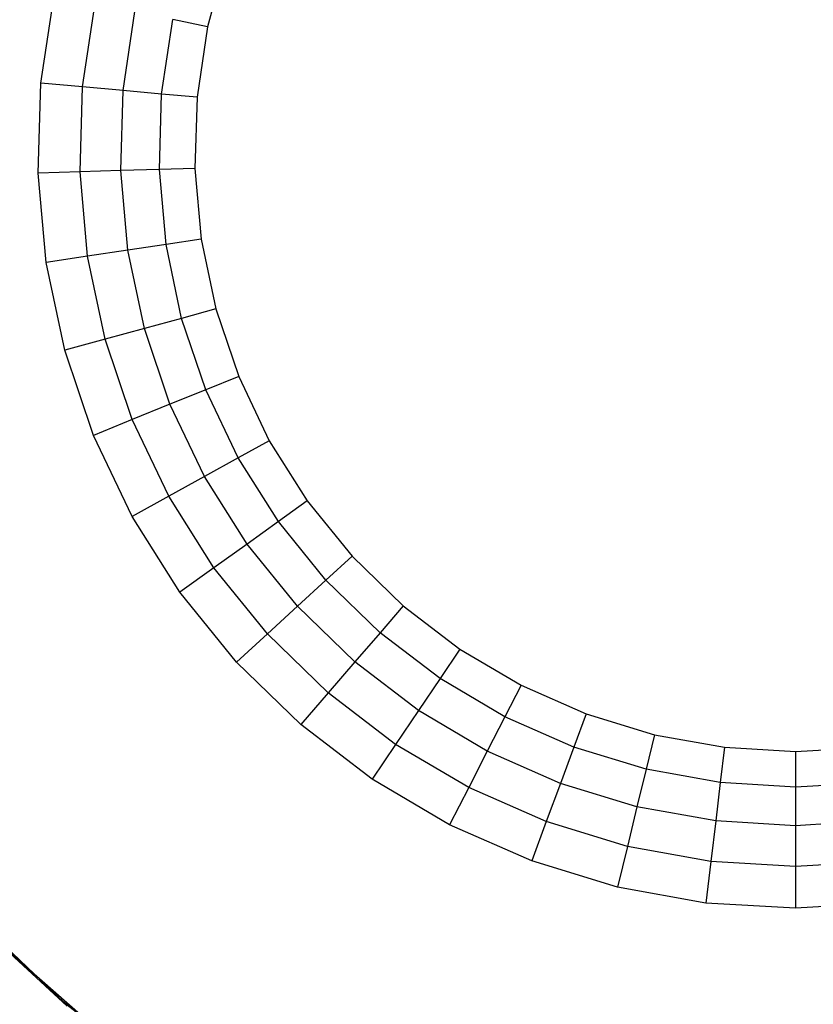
# Model space of a CAD drawing. Extents: x 0.02 to 3.4, y -1.69 to 1.69.
# Tile 3 of 11: x 1.13 to 1.72, y -0.64 to 0.1. Entities that reach past the tile are written whole.
import ezdxf

# ---------------------------------------------------------------- set-up
doc = ezdxf.new("R2010")
doc.units = 0
doc.header["$MEASUREMENT"] = 0
doc.layers.get('0').update_dxf_attribs({"color": 13, "linetype": 'CONTINUOUS'})

# ---------------------------------------------------------------- blocks, each defined once
blk = doc.blocks.new('Z_O_ENIE_PARANA_PM_STL')
at = {"color": 0}
for p, q in [((1.28093, 0.145, 3.38502), (1.2668, 0.09326, 3.38502)), ((1.28093, 0.145, 3.38502), (1.2668, 0.09326, 3.38502)), ((1.14123, 0.05069, 3.42439), (1.15122, 0.11759, 3.42439)), ((1.14123, 0.05069, 3.42439), (1.15122, 0.11759, 3.42439)), ((1.17264, 0.04789, 3.42185), (1.18207, 0.11109, 3.42185)), ((1.17264, 0.04789, 3.42185), (1.18207, 0.11109, 3.42185)), ((1.20324, 0.04516, 3.41429), (1.21213, 0.10476, 3.41429)), ((1.20324, 0.04516, 3.41429), (1.21213, 0.10476, 3.41429)), ((1.23223, 0.04258, 3.40191), (1.24062, 0.09877, 3.40191)), ((1.23223, 0.04258, 3.40191), (1.24062, 0.09877, 3.40191)), ((1.2668, 0.09326, 3.38502), (1.24062, 0.09877, 3.40191)), ((1.2668, 0.09326, 3.38502), (1.24062, 0.09877, 3.40191)), ((1.2668, 0.09326, 3.38502), (1.25888, 0.0402, 3.38502)), ((1.2668, 0.09326, 3.38502), (1.25888, 0.0402, 3.38502)), ((1.13923, -0.01692, 3.42439), (1.14123, 0.05069, 3.42439)), ((1.13923, -0.01692, 3.42439), (1.14123, 0.05069, 3.42439)), ((1.17264, 0.04789, 3.42185), (1.14123, 0.05069, 3.42439)), ((1.17264, 0.04789, 3.42185), (1.14123, 0.05069, 3.42439)), ((1.17075, -0.01598, 3.42185), (1.17264, 0.04789, 3.42185)), ((1.17075, -0.01598, 3.42185), (1.17264, 0.04789, 3.42185)), ((1.20324, 0.04516, 3.41429), (1.17264, 0.04789, 3.42185)), ((1.20324, 0.04516, 3.41429), (1.17264, 0.04789, 3.42185)), ((1.20145, -0.01507, 3.41429), (1.20324, 0.04516, 3.41429)), ((1.20145, -0.01507, 3.41429), (1.20324, 0.04516, 3.41429)), ((1.23223, 0.04258, 3.40191), (1.20324, 0.04516, 3.41429)), ((1.23223, 0.04258, 3.40191), (1.20324, 0.04516, 3.41429)), ((1.23055, -0.01421, 3.40191), (1.23223, 0.04258, 3.40191)), ((1.23055, -0.01421, 3.40191), (1.23223, 0.04258, 3.40191)), ((1.25888, 0.0402, 3.38502), (1.23223, 0.04258, 3.40191)), ((1.25888, 0.0402, 3.38502), (1.23223, 0.04258, 3.40191)), ((1.25888, 0.0402, 3.38502), (1.25729, -0.01342, 3.38502)), ((1.25888, 0.0402, 3.38502), (1.25729, -0.01342, 3.38502)), ((1.23055, -0.01421, 3.40191), (1.20145, -0.01507, 3.41429)), ((1.23055, -0.01421, 3.40191), (1.20145, -0.01507, 3.41429)), ((1.25729, -0.01342, 3.38502), (1.23055, -0.01421, 3.40191)), ((1.25729, -0.01342, 3.38502), (1.23055, -0.01421, 3.40191)), ((1.23559, -0.0708, 3.40191), (1.23055, -0.01421, 3.40191)), ((1.23559, -0.0708, 3.40191), (1.23055, -0.01421, 3.40191)), ((1.25729, -0.01342, 3.38502), (1.26205, -0.06685, 3.38502)), ((1.25729, -0.01342, 3.38502), (1.26205, -0.06685, 3.38502)), ((1.17075, -0.01598, 3.42185), (1.13923, -0.01692, 3.42439)), ((1.17075, -0.01598, 3.42185), (1.13923, -0.01692, 3.42439)), ((1.14523, -0.08429, 3.42439), (1.13923, -0.01692, 3.42439)), ((1.14523, -0.08429, 3.42439), (1.13923, -0.01692, 3.42439)), ((1.20145, -0.01507, 3.41429), (1.17075, -0.01598, 3.42185)), ((1.20145, -0.01507, 3.41429), (1.17075, -0.01598, 3.42185)), ((1.17642, -0.07963, 3.42185), (1.17075, -0.01598, 3.42185)), ((1.17642, -0.07963, 3.42185), (1.17075, -0.01598, 3.42185)), ((1.2068, -0.0751, 3.41429), (1.20145, -0.01507, 3.41429)), ((1.2068, -0.0751, 3.41429), (1.20145, -0.01507, 3.41429)), ((1.23559, -0.0708, 3.40191), (1.2068, -0.0751, 3.41429)), ((1.23559, -0.0708, 3.40191), (1.2068, -0.0751, 3.41429)), ((1.26205, -0.06685, 3.38502), (1.23559, -0.0708, 3.40191)), ((1.26205, -0.06685, 3.38502), (1.23559, -0.0708, 3.40191)), ((1.24729, -0.12639, 3.40191), (1.23559, -0.0708, 3.40191)), ((1.24729, -0.12639, 3.40191), (1.23559, -0.0708, 3.40191)), ((1.26205, -0.06685, 3.38502), (1.2731, -0.11934, 3.38502)), ((1.26205, -0.06685, 3.38502), (1.2731, -0.11934, 3.38502)), ((1.17642, -0.07963, 3.42185), (1.14523, -0.08429, 3.42439)), ((1.17642, -0.07963, 3.42185), (1.14523, -0.08429, 3.42439)), ((1.2068, -0.0751, 3.41429), (1.17642, -0.07963, 3.42185)), ((1.2068, -0.0751, 3.41429), (1.17642, -0.07963, 3.42185)), ((1.18958, -0.14216, 3.42185), (1.17642, -0.07963, 3.42185)), ((1.18958, -0.14216, 3.42185), (1.17642, -0.07963, 3.42185)), ((1.21921, -0.13406, 3.41429), (1.2068, -0.0751, 3.41429)), ((1.21921, -0.13406, 3.41429), (1.2068, -0.0751, 3.41429)), ((1.15916, -0.15047, 3.42439), (1.14523, -0.08429, 3.42439)), ((1.15916, -0.15047, 3.42439), (1.14523, -0.08429, 3.42439)), ((1.2731, -0.11934, 3.38502), (1.24729, -0.12639, 3.40191)), ((1.2731, -0.11934, 3.38502), (1.24729, -0.12639, 3.40191)), ((1.2731, -0.11934, 3.38502), (1.29028, -0.17016, 3.38502)), ((1.2731, -0.11934, 3.38502), (1.29028, -0.17016, 3.38502)), ((1.24729, -0.12639, 3.40191), (1.21921, -0.13406, 3.41429)), ((1.24729, -0.12639, 3.40191), (1.21921, -0.13406, 3.41429)), ((1.26549, -0.18021, 3.40191), (1.24729, -0.12639, 3.40191)), ((1.26549, -0.18021, 3.40191), (1.24729, -0.12639, 3.40191)), ((1.21921, -0.13406, 3.41429), (1.18958, -0.14216, 3.42185)), ((1.21921, -0.13406, 3.41429), (1.18958, -0.14216, 3.42185)), ((1.23851, -0.19115, 3.41429), (1.21921, -0.13406, 3.41429)), ((1.23851, -0.19115, 3.41429), (1.21921, -0.13406, 3.41429)), ((1.18958, -0.14216, 3.42185), (1.15916, -0.15047, 3.42439)), ((1.18958, -0.14216, 3.42185), (1.15916, -0.15047, 3.42439)), ((1.21005, -0.2027, 3.42185), (1.18958, -0.14216, 3.42185)), ((1.21005, -0.2027, 3.42185), (1.18958, -0.14216, 3.42185)), ((1.18083, -0.21455, 3.42439), (1.15916, -0.15047, 3.42439)), ((1.18083, -0.21455, 3.42439), (1.15916, -0.15047, 3.42439)), ((1.29028, -0.17016, 3.38502), (1.26549, -0.18021, 3.40191)), ((1.29028, -0.17016, 3.38502), (1.26549, -0.18021, 3.40191)), ((1.29028, -0.17016, 3.38502), (1.31335, -0.21859, 3.38502)), ((1.29028, -0.17016, 3.38502), (1.31335, -0.21859, 3.38502)), ((1.26549, -0.18021, 3.40191), (1.23851, -0.19115, 3.41429)), ((1.26549, -0.18021, 3.40191), (1.23851, -0.19115, 3.41429)), ((1.28992, -0.2315, 3.40191), (1.26549, -0.18021, 3.40191)), ((1.28992, -0.2315, 3.40191), (1.26549, -0.18021, 3.40191)), ((1.23851, -0.19115, 3.41429), (1.21005, -0.2027, 3.42185)), ((1.23851, -0.19115, 3.41429), (1.21005, -0.2027, 3.42185)), ((1.26443, -0.24556, 3.41429), (1.23851, -0.19115, 3.41429)), ((1.26443, -0.24556, 3.41429), (1.23851, -0.19115, 3.41429)), ((1.21005, -0.2027, 3.42185), (1.18083, -0.21455, 3.42439)), ((1.21005, -0.2027, 3.42185), (1.18083, -0.21455, 3.42439)), ((1.23753, -0.26039, 3.42185), (1.21005, -0.2027, 3.42185)), ((1.23753, -0.26039, 3.42185), (1.21005, -0.2027, 3.42185)), ((1.20992, -0.27561, 3.42439), (1.18083, -0.21455, 3.42439)), ((1.20992, -0.27561, 3.42439), (1.18083, -0.21455, 3.42439)), ((1.31335, -0.21859, 3.38502), (1.28992, -0.2315, 3.40191)), ((1.31335, -0.21859, 3.38502), (1.28992, -0.2315, 3.40191)), ((1.31335, -0.21859, 3.38502), (1.34198, -0.26395, 3.38502)), ((1.31335, -0.21859, 3.38502), (1.34198, -0.26395, 3.38502)), ((1.28992, -0.2315, 3.40191), (1.26443, -0.24556, 3.41429)), ((1.28992, -0.2315, 3.40191), (1.26443, -0.24556, 3.41429)), ((1.32025, -0.27954, 3.40191), (1.28992, -0.2315, 3.40191)), ((1.32025, -0.27954, 3.40191), (1.28992, -0.2315, 3.40191)), ((1.26443, -0.24556, 3.41429), (1.23753, -0.26039, 3.42185)), ((1.26443, -0.24556, 3.41429), (1.23753, -0.26039, 3.42185)), ((1.2966, -0.29651, 3.41429), (1.26443, -0.24556, 3.41429)), ((1.2966, -0.29651, 3.41429), (1.26443, -0.24556, 3.41429)), ((1.23753, -0.26039, 3.42185), (1.20992, -0.27561, 3.42439)), ((1.23753, -0.26039, 3.42185), (1.20992, -0.27561, 3.42439)), ((1.27164, -0.31442, 3.42185), (1.23753, -0.26039, 3.42185)), ((1.27164, -0.31442, 3.42185), (1.23753, -0.26039, 3.42185)), ((1.34198, -0.26395, 3.38502), (1.32025, -0.27954, 3.40191)), ((1.34198, -0.26395, 3.38502), (1.32025, -0.27954, 3.40191)), ((1.34198, -0.26395, 3.38502), (1.37578, -0.3056, 3.38502)), ((1.34198, -0.26395, 3.38502), (1.37578, -0.3056, 3.38502)), ((1.24602, -0.3328, 3.42439), (1.20992, -0.27561, 3.42439)), ((1.24602, -0.3328, 3.42439), (1.20992, -0.27561, 3.42439)), ((1.32025, -0.27954, 3.40191), (1.2966, -0.29651, 3.41429)), ((1.32025, -0.27954, 3.40191), (1.2966, -0.29651, 3.41429)), ((1.35605, -0.32366, 3.40191), (1.32025, -0.27954, 3.40191)), ((1.35605, -0.32366, 3.40191), (1.32025, -0.27954, 3.40191)), ((1.2966, -0.29651, 3.41429), (1.27164, -0.31442, 3.42185)), ((1.2966, -0.29651, 3.41429), (1.27164, -0.31442, 3.42185)), ((1.33457, -0.34331, 3.41429), (1.2966, -0.29651, 3.41429)), ((1.33457, -0.34331, 3.41429), (1.2966, -0.29651, 3.41429)), ((1.37578, -0.3056, 3.38502), (1.35605, -0.32366, 3.40191)), ((1.37578, -0.3056, 3.38502), (1.35605, -0.32366, 3.40191)), ((1.37578, -0.3056, 3.38502), (1.41427, -0.34297, 3.38502)), ((1.37578, -0.3056, 3.38502), (1.41427, -0.34297, 3.38502)), ((1.27164, -0.31442, 3.42185), (1.24602, -0.3328, 3.42439)), ((1.27164, -0.31442, 3.42185), (1.24602, -0.3328, 3.42439)), ((1.3119, -0.36404, 3.42185), (1.27164, -0.31442, 3.42185)), ((1.3119, -0.36404, 3.42185), (1.27164, -0.31442, 3.42185)), ((1.35605, -0.32366, 3.40191), (1.33457, -0.34331, 3.41429)), ((1.35605, -0.32366, 3.40191), (1.33457, -0.34331, 3.41429)), ((1.39681, -0.36323, 3.40191), (1.35605, -0.32366, 3.40191)), ((1.39681, -0.36323, 3.40191), (1.35605, -0.32366, 3.40191)), ((1.28864, -0.38532, 3.42439), (1.24602, -0.3328, 3.42439)), ((1.28864, -0.38532, 3.42439), (1.24602, -0.3328, 3.42439)), ((1.33457, -0.34331, 3.41429), (1.3119, -0.36404, 3.42185)), ((1.33457, -0.34331, 3.41429), (1.3119, -0.36404, 3.42185)), ((1.37781, -0.38528, 3.41429), (1.33457, -0.34331, 3.41429)), ((1.37781, -0.38528, 3.41429), (1.33457, -0.34331, 3.41429)), ((1.41427, -0.34297, 3.38502), (1.39681, -0.36323, 3.40191)), ((1.41427, -0.34297, 3.38502), (1.39681, -0.36323, 3.40191)), ((1.41427, -0.34297, 3.38502), (1.45691, -0.37552, 3.38502)), ((1.41427, -0.34297, 3.38502), (1.45691, -0.37552, 3.38502)), ((1.39681, -0.36323, 3.40191), (1.37781, -0.38528, 3.41429)), ((1.39681, -0.36323, 3.40191), (1.37781, -0.38528, 3.41429)), ((1.44197, -0.39771, 3.40191), (1.39681, -0.36323, 3.40191)), ((1.44197, -0.39771, 3.40191), (1.39681, -0.36323, 3.40191)), ((1.3119, -0.36404, 3.42185), (1.28864, -0.38532, 3.42439)), ((1.3119, -0.36404, 3.42185), (1.28864, -0.38532, 3.42439)), ((1.35775, -0.40855, 3.42185), (1.3119, -0.36404, 3.42185)), ((1.35775, -0.40855, 3.42185), (1.3119, -0.36404, 3.42185)), ((1.45691, -0.37552, 3.38502), (1.44197, -0.39771, 3.40191)), ((1.45691, -0.37552, 3.38502), (1.44197, -0.39771, 3.40191)), ((1.45691, -0.37552, 3.38502), (1.5031, -0.4028, 3.38502)), ((1.45691, -0.37552, 3.38502), (1.5031, -0.4028, 3.38502)), ((1.33717, -0.43244, 3.42439), (1.28864, -0.38532, 3.42439)), ((1.33717, -0.43244, 3.42439), (1.28864, -0.38532, 3.42439)), ((1.37781, -0.38528, 3.41429), (1.35775, -0.40855, 3.42185)), ((1.37781, -0.38528, 3.41429), (1.35775, -0.40855, 3.42185)), ((1.42571, -0.42185, 3.41429), (1.37781, -0.38528, 3.41429)), ((1.42571, -0.42185, 3.41429), (1.37781, -0.38528, 3.41429)), ((1.44197, -0.39771, 3.40191), (1.42571, -0.42185, 3.41429)), ((1.44197, -0.39771, 3.40191), (1.42571, -0.42185, 3.41429)), ((1.49089, -0.4266, 3.40191), (1.44197, -0.39771, 3.40191)), ((1.49089, -0.4266, 3.40191), (1.44197, -0.39771, 3.40191)), ((1.5031, -0.4028, 3.38502), (1.49089, -0.4266, 3.40191)), ((1.5031, -0.4028, 3.38502), (1.49089, -0.4266, 3.40191)), ((1.5031, -0.4028, 3.38502), (1.55219, -0.42442, 3.38502)), ((1.5031, -0.4028, 3.38502), (1.55219, -0.42442, 3.38502)), ((1.35775, -0.40855, 3.42185), (1.33717, -0.43244, 3.42439)), ((1.35775, -0.40855, 3.42185), (1.33717, -0.43244, 3.42439)), ((1.40855, -0.44733, 3.42185), (1.35775, -0.40855, 3.42185)), ((1.40855, -0.44733, 3.42185), (1.35775, -0.40855, 3.42185)), ((1.42571, -0.42185, 3.41429), (1.40855, -0.44733, 3.42185)), ((1.42571, -0.42185, 3.41429), (1.40855, -0.44733, 3.42185)), ((1.47759, -0.45249, 3.41429), (1.42571, -0.42185, 3.41429)), ((1.47759, -0.45249, 3.41429), (1.42571, -0.42185, 3.41429)), ((1.49089, -0.4266, 3.40191), (1.47759, -0.45249, 3.41429)), ((1.49089, -0.4266, 3.40191), (1.47759, -0.45249, 3.41429)), ((1.54288, -0.4495, 3.40191), (1.49089, -0.4266, 3.40191)), ((1.54288, -0.4495, 3.40191), (1.49089, -0.4266, 3.40191)), ((1.55219, -0.42442, 3.38502), (1.54288, -0.4495, 3.40191)), ((1.55219, -0.42442, 3.38502), (1.54288, -0.4495, 3.40191)), ((1.55219, -0.42442, 3.38502), (1.6035, -0.44009, 3.38502)), ((1.55219, -0.42442, 3.38502), (1.6035, -0.44009, 3.38502)), ((1.39093, -0.47348, 3.42439), (1.33717, -0.43244, 3.42439)), ((1.39093, -0.47348, 3.42439), (1.33717, -0.43244, 3.42439)), ((1.6035, -0.44009, 3.38502), (1.59721, -0.46609, 3.40191)), ((1.6035, -0.44009, 3.38502), (1.59721, -0.46609, 3.40191)), ((1.6035, -0.44009, 3.38502), (1.65629, -0.44958, 3.38502)), ((1.6035, -0.44009, 3.38502), (1.65629, -0.44958, 3.38502)), ((1.40855, -0.44733, 3.42185), (1.39093, -0.47348, 3.42439)), ((1.40855, -0.44733, 3.42185), (1.39093, -0.47348, 3.42439)), ((1.46357, -0.47982, 3.42185), (1.40855, -0.44733, 3.42185)), ((1.46357, -0.47982, 3.42185), (1.40855, -0.44733, 3.42185)), ((1.54288, -0.4495, 3.40191), (1.53274, -0.47679, 3.41429)), ((1.54288, -0.4495, 3.40191), (1.53274, -0.47679, 3.41429)), ((1.59721, -0.46609, 3.40191), (1.54288, -0.4495, 3.40191)), ((1.59721, -0.46609, 3.40191), (1.54288, -0.4495, 3.40191)), ((1.65629, -0.44958, 3.38502), (1.65313, -0.47614, 3.40191)), ((1.65629, -0.44958, 3.38502), (1.65313, -0.47614, 3.40191)), ((1.65629, -0.44958, 3.38502), (1.70984, -0.45276, 3.38502)), ((1.65629, -0.44958, 3.38502), (1.70984, -0.45276, 3.38502)), ((1.70984, -0.45276, 3.38502), (1.76339, -0.44958, 3.38502)), ((1.70984, -0.45276, 3.38502), (1.76339, -0.44958, 3.38502)), ((1.47759, -0.45249, 3.41429), (1.46357, -0.47982, 3.42185)), ((1.47759, -0.45249, 3.41429), (1.46357, -0.47982, 3.42185)), ((1.53274, -0.47679, 3.41429), (1.47759, -0.45249, 3.41429)), ((1.53274, -0.47679, 3.41429), (1.47759, -0.45249, 3.41429)), ((1.70984, -0.45276, 3.38502), (1.70984, -0.47951, 3.40191)), ((1.70984, -0.45276, 3.38502), (1.70984, -0.47951, 3.40191)), ((1.59721, -0.46609, 3.40191), (1.59038, -0.49439, 3.41429)), ((1.59721, -0.46609, 3.40191), (1.59038, -0.49439, 3.41429)), ((1.65313, -0.47614, 3.40191), (1.59721, -0.46609, 3.40191)), ((1.65313, -0.47614, 3.40191), (1.59721, -0.46609, 3.40191)), ((1.44917, -0.50788, 3.42439), (1.39093, -0.47348, 3.42439)), ((1.44917, -0.50788, 3.42439), (1.39093, -0.47348, 3.42439)), ((1.46357, -0.47982, 3.42185), (1.44917, -0.50788, 3.42439)), ((1.46357, -0.47982, 3.42185), (1.44917, -0.50788, 3.42439)), ((1.52205, -0.50558, 3.42185), (1.46357, -0.47982, 3.42185)), ((1.52205, -0.50558, 3.42185), (1.46357, -0.47982, 3.42185)), ((1.53274, -0.47679, 3.41429), (1.52205, -0.50558, 3.42185)), ((1.53274, -0.47679, 3.41429), (1.52205, -0.50558, 3.42185)), ((1.59038, -0.49439, 3.41429), (1.53274, -0.47679, 3.41429)), ((1.59038, -0.49439, 3.41429), (1.53274, -0.47679, 3.41429)), ((1.65313, -0.47614, 3.40191), (1.64969, -0.50505, 3.41429)), ((1.65313, -0.47614, 3.40191), (1.64969, -0.50505, 3.41429)), ((1.70984, -0.47951, 3.40191), (1.65313, -0.47614, 3.40191)), ((1.70984, -0.47951, 3.40191), (1.65313, -0.47614, 3.40191)), ((1.76656, -0.47614, 3.40191), (1.70984, -0.47951, 3.40191)), ((1.76656, -0.47614, 3.40191), (1.70984, -0.47951, 3.40191)), ((1.70984, -0.47951, 3.40191), (1.70984, -0.50862, 3.41429)), ((1.70984, -0.47951, 3.40191), (1.70984, -0.50862, 3.41429)), ((1.59038, -0.49439, 3.41429), (1.58316, -0.52425, 3.42185)), ((1.59038, -0.49439, 3.41429), (1.58316, -0.52425, 3.42185)), ((1.64969, -0.50505, 3.41429), (1.59038, -0.49439, 3.41429)), ((1.64969, -0.50505, 3.41429), (1.59038, -0.49439, 3.41429)), ((1.51107, -0.53514, 3.42439), (1.44917, -0.50788, 3.42439)), ((1.51107, -0.53514, 3.42439), (1.44917, -0.50788, 3.42439)), ((1.52205, -0.50558, 3.42185), (1.51107, -0.53514, 3.42439)), ((1.52205, -0.50558, 3.42185), (1.51107, -0.53514, 3.42439)), ((1.58316, -0.52425, 3.42185), (1.52205, -0.50558, 3.42185)), ((1.58316, -0.52425, 3.42185), (1.52205, -0.50558, 3.42185)), ((1.64969, -0.50505, 3.41429), (1.64605, -0.53555, 3.42185)), ((1.64969, -0.50505, 3.41429), (1.64605, -0.53555, 3.42185)), ((1.70984, -0.50862, 3.41429), (1.64969, -0.50505, 3.41429)), ((1.70984, -0.50862, 3.41429), (1.64969, -0.50505, 3.41429)), ((1.77, -0.50505, 3.41429), (1.70984, -0.50862, 3.41429)), ((1.77, -0.50505, 3.41429), (1.70984, -0.50862, 3.41429)), ((1.70984, -0.50862, 3.41429), (1.70984, -0.53933, 3.42185)), ((1.70984, -0.50862, 3.41429), (1.70984, -0.53933, 3.42185)), ((1.58316, -0.52425, 3.42185), (1.57575, -0.55489, 3.42439)), ((1.58316, -0.52425, 3.42185), (1.57575, -0.55489, 3.42439)), ((1.64605, -0.53555, 3.42185), (1.58316, -0.52425, 3.42185)), ((1.64605, -0.53555, 3.42185), (1.58316, -0.52425, 3.42185)), ((1.57575, -0.55489, 3.42439), (1.51107, -0.53514, 3.42439)), ((1.57575, -0.55489, 3.42439), (1.51107, -0.53514, 3.42439)), ((1.64605, -0.53555, 3.42185), (1.64232, -0.56686, 3.42439)), ((1.64605, -0.53555, 3.42185), (1.64232, -0.56686, 3.42439)), ((1.70984, -0.53933, 3.42185), (1.64605, -0.53555, 3.42185)), ((1.70984, -0.53933, 3.42185), (1.64605, -0.53555, 3.42185)), ((1.77363, -0.53555, 3.42185), (1.70984, -0.53933, 3.42185)), ((1.77363, -0.53555, 3.42185), (1.70984, -0.53933, 3.42185)), ((1.70984, -0.53933, 3.42185), (1.70984, -0.57087, 3.42439)), ((1.70984, -0.53933, 3.42185), (1.70984, -0.57087, 3.42439)), ((1.64232, -0.56686, 3.42439), (1.57575, -0.55489, 3.42439)), ((1.64232, -0.56686, 3.42439), (1.57575, -0.55489, 3.42439)), ((1.70984, -0.57087, 3.42439), (1.64232, -0.56686, 3.42439)), ((1.70984, -0.57087, 3.42439), (1.64232, -0.56686, 3.42439)), ((1.77736, -0.56686, 3.42439), (1.70984, -0.57087, 3.42439)), ((1.77736, -0.56686, 3.42439), (1.70984, -0.57087, 3.42439)), ((1.15886, -0.64182, 0.50808), (1.09675, -0.58279, 0.50808)), ((1.09675, -0.58279, 0.4884), (1.15886, -0.64182, 0.4884)), ((1.15886, -0.64182, 0.50808), (1.09675, -0.58279, 0.50808)), ((1.09675, -0.58279, 0.4884), (1.15886, -0.64182, 0.4884)), ((1.19455, -0.67154, 0.42761), (1.11131, -0.59854, 0.48328)), ((1.11131, -0.59854, 0.48328), (1.16115, -0.64453, 0.48328)), ((1.19455, -0.67154, 0.42761), (1.11131, -0.59854, 0.48328)), ((1.19455, -0.67154, 0.42761), (1.11131, -0.59854, 0.42761)), ((1.19455, -0.67154, 0.42761), (1.11131, -0.59854, 0.42761)), ((1.11131, -0.59854, 0.48328), (1.16115, -0.64453, 0.48328)), ((1.22662, -0.69427, 0.50808), (1.15886, -0.64182, 0.50808)), ((1.15886, -0.64182, 0.50808), (1.15886, -0.64182, 0.4884)), ((1.15886, -0.64182, 0.4884), (1.22662, -0.69427, 0.4884)), ((1.15886, -0.64182, 0.50808), (1.15886, -0.64182, 0.4884)), ((1.22662, -0.69427, 0.50808), (1.15886, -0.64182, 0.50808)), ((1.15886, -0.64182, 0.4884), (1.22662, -0.69427, 0.4884))]:
    blk.add_line(p, q, dxfattribs=at)

msp = doc.modelspace()

# ---------------------------------------------------------------- block references
at = {"color": 0}
msp.add_blockref('Z_O_ENIE_PARANA_PM_STL', (0, 0), dxfattribs=at)

doc.saveas('drawing.dxf')
